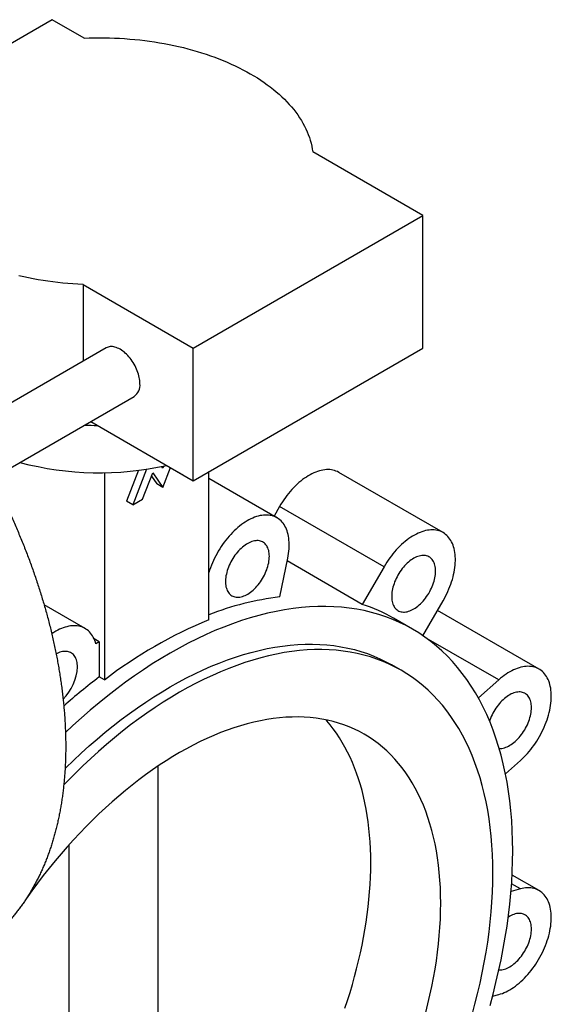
# Paper-space layout '_Isometrico' of a CAD drawing. Header units: millimetres. Extents: x -222 to 153, y -187 to 335.
# Tile 3 of 3: x -27 to 153, y 1 to 335. Entities that reach past the tile are written whole.
import ezdxf

# ---------------------------------------------------------------- set-up
doc = ezdxf.new("R2010")
doc.units = ezdxf.units.MM

psp = doc.layouts.new('_Isometrico')

# ---------------------------------------------------------------- linework, layer by layer
at = {"color": 7, "linetype": 'Continuous', "lineweight": 25}
for p, q in [((-15.91, 334.57), (-36.15, 322.88)), ((-5.14, 328.35), (-15.91, 334.57)), ((109.6, 268.24), (72.29, 289.78)), ((31.82, 223.33), (109.6, 268.24)), ((109.6, 223.33), (109.6, 268.24)), ((-5.49, 244.87), (31.82, 223.33)), ((-5.49, 244.87), (-5.49, 218.88)), ((2.32, 223.39), (-45.6, 195.73)), ((31.82, 178.42), (31.82, 223.33)), ((31.82, 178.42), (109.6, 223.33)), ((-36.1, 179.27), (11.82, 206.94)), ((-2.88, 198.45), (31.82, 178.42)), ((1.77, 181.13), (1.77, 110.92)), ((13.29, 181.94), (9.24, 171.5)), ((16.04, 182.33), (11.36, 170.28)), ((14.63, 172.16), (18.1, 181.11)), ((18.1, 181.11), (21.57, 176.17)), ((21.57, 182.7), (21.18, 183.25)), ((21.83, 183.39), (21.57, 182.7)), ((21.57, 176.17), (24.16, 182.85)), ((26.2, 181.67), (26.39, 181.4)), ((28.51, 180.18), (26.39, 181.4)), ((28.32, 180.45), (28.51, 180.18)), ((28.51, 180.18), (28.65, 180.26)), ((37.12, 131.33), (37.12, 181.49)), ((116.43, 160.84), (81.07, 181.25)), ((17.65, 179.95), (19.45, 177.4)), ((21.57, 176.17), (19.45, 177.4)), ((60.16, 165.87), (37.12, 179.17)), ((11.36, 170.28), (9.24, 171.5)), ((11.36, 170.28), (14.63, 172.16)), ((61.07, 169.7), (59.18, 166.43)), ((96.43, 149.29), (61.07, 169.7)), ((61.13, 139.04), (63.82, 152.2)), ((89.07, 136.54), (63.62, 151.23)), ((96.43, 149.29), (89.07, 136.54)), ((109.6, 125.91), (116.43, 137.74)), ((-4.81, 128.36), (-18.66, 136.36)), ((148.91, 114.62), (114.53, 134.46)), ((106.03, 128.15), (99.67, 131.83)), ((0, 123.81), (-1.73, 124.81)), ((0, 123.81), (-1.15, 123.15)), ((0, 123.81), (0, 111.94)), ((102.22, 114.19), (99.04, 116.03)), ((1.77, 110.92), (0, 111.94)), ((135.25, 110.96), (128.36, 104.84)), ((137.53, 79.16), (142.57, 83.63)), ((20, -101.41), (20, 81.84)), ((-10.16, -110.78), (-10.16, 55.19)), ((148.91, 39.59), (139.8, 44.85)), ((142.57, 40.16), (139.42, 39.31)), ((133.17, 3.83), (135.25, 4.38))]:
    psp.add_line(p, q, dxfattribs=at)
at = {"color": 8, "linetype": 'Continuous', "lineweight": 25}
for p, q in [((135.25, 110.96), (110.74, 125.11)), ((142.57, 40.16), (139.62, 41.86))]:
    psp.add_line(p, q, dxfattribs=at)
at = {"color": 7, "linetype": 'Continuous', "lineweight": 25, "flags": 128}
for points in [[(-5.14, 328.35), (-3.43, 328.41), (-1.71, 328.45), (0.01, 328.46), (1.73, 328.45), (3.45, 328.41), (5.17, 328.35), (6.88, 328.27), (8.59, 328.16), (10.3, 328.03), (12, 327.88), (13.69, 327.71), (15.38, 327.51), (17.05, 327.28), (18.72, 327.04), (20.38, 326.77), (22.02, 326.48), (23.66, 326.17), (25.28, 325.83), (26.88, 325.48), (28.47, 325.1), (30.04, 324.7), (31.6, 324.27), (33.14, 323.83), (34.66, 323.37), (36.16, 322.88), (37.64, 322.38), (39.1, 321.85), (40.54, 321.3), (41.95, 320.74), (43.34, 320.16), (44.71, 319.55), (46.05, 318.93), (47.37, 318.29), (48.66, 317.63), (49.92, 316.96), (51.15, 316.27), (52.36, 315.56), (53.53, 314.83), (54.68, 314.09), (55.79, 313.33), (56.87, 312.56), (57.92, 311.78), (58.94, 310.98), (59.93, 310.16), (60.88, 309.33), (61.8, 308.49), (62.68, 307.64), (63.52, 306.78), (64.34, 305.9), (65.11, 305.01), (65.85, 304.12), (66.55, 303.21), (67.21, 302.3), (67.84, 301.37), (68.43, 300.44), (68.98, 299.5), (69.49, 298.55), (69.96, 297.59), (70.39, 296.63), (70.78, 295.66), (71.13, 294.69), (71.45, 293.72), (71.72, 292.74), (71.95, 291.75), (72.14, 290.76), (72.29, 289.78)], [(-5.49, 244.87), (-7.2, 244.96), (-8.91, 245.07), (-10.62, 245.2), (-12.32, 245.36), (-14.01, 245.54), (-15.69, 245.74), (-17.37, 245.97), (-19.03, 246.22), (-20.69, 246.49), (-22.33, 246.79), (-23.96, 247.1), (-25.58, 247.44), (-27.18, 247.8)], [(13.79, 211.29), (13.77, 211.8), (13.73, 212.33), (13.66, 212.88), (13.56, 213.43), (13.43, 213.99), (13.28, 214.55), (13.1, 215.12), (12.89, 215.69), (12.66, 216.25), (12.4, 216.81), (12.12, 217.37), (11.82, 217.91), (11.5, 218.44), (11.16, 218.96), (10.8, 219.46), (10.43, 219.95), (10.04, 220.41), (9.64, 220.85), (9.23, 221.27), (8.81, 221.66), (8.38, 222.02), (7.95, 222.35), (7.51, 222.65), (7.07, 222.92), (6.63, 223.16), (6.19, 223.36), (5.76, 223.53), (5.33, 223.66), (4.91, 223.76), (4.5, 223.82), (4.1, 223.84), (3.71, 223.82), (3.34, 223.77), (2.98, 223.68), (2.64, 223.56), (2.32, 223.39)], [(81.07, 181.25), (80.61, 181.49), (80.14, 181.69), (79.64, 181.86), (79.13, 182), (78.6, 182.1), (78.05, 182.16), (77.49, 182.18), (76.92, 182.17), (76.34, 182.12), (75.74, 182.04), (75.14, 181.91), (74.53, 181.76), (73.91, 181.56), (73.28, 181.33), (72.66, 181.07), (72.02, 180.77), (71.39, 180.43), (70.76, 180.07), (70.12, 179.67), (69.49, 179.24), (68.86, 178.78), (68.24, 178.29), (67.62, 177.77), (67.01, 177.22), (66.4, 176.64), (65.81, 176.04), (65.22, 175.42), (64.65, 174.77), (64.09, 174.1), (63.55, 173.41), (63.02, 172.7), (62.51, 171.97), (62.01, 171.23), (61.53, 170.47), (61.07, 169.7)], [(63.82, 152.2), (63.97, 153), (64.1, 153.79), (64.19, 154.57), (64.26, 155.34), (64.29, 156.09), (64.3, 156.83), (64.29, 157.55), (64.24, 158.26), (64.16, 158.94), (64.06, 159.6), (63.93, 160.24), (63.77, 160.86), (63.58, 161.45), (63.37, 162.02), (63.12, 162.56), (62.86, 163.07), (62.57, 163.55), (62.25, 164), (61.91, 164.42), (61.54, 164.81), (61.15, 165.17), (60.74, 165.49), (60.31, 165.78), (59.86, 166.03), (59.39, 166.25), (58.9, 166.43), (58.39, 166.58), (57.86, 166.69), (57.32, 166.76), (56.77, 166.8), (56.2, 166.8), (55.62, 166.76), (55.03, 166.69), (54.43, 166.58), (53.82, 166.43), (53.21, 166.25), (52.58, 166.03), (51.96, 165.78), (51.32, 165.49), (50.69, 165.17), (50.06, 164.81), (49.42, 164.43), (48.79, 164.01), (48.16, 163.56), (47.53, 163.07), (46.91, 162.56), (46.3, 162.02), (45.69, 161.46), (45.09, 160.87), (44.51, 160.25), (43.93, 159.61), (43.37, 158.95), (42.82, 158.26), (42.28, 157.56), (41.76, 156.84), (41.26, 156.1), (40.78, 155.35), (40.31, 154.58), (39.87, 153.8), (39.44, 153.01), (39.04, 152.21), (38.66, 151.4), (38.3, 150.59), (37.97, 149.78), (37.66, 148.96), (37.38, 148.14), (37.12, 147.34)], [(116.43, 137.74), (116.87, 138.52), (117.28, 139.32), (117.68, 140.12), (118.05, 140.93), (118.4, 141.74), (118.73, 142.56), (119.03, 143.37), (119.3, 144.19), (119.55, 145.01), (119.78, 145.83), (119.97, 146.64), (120.14, 147.44), (120.28, 148.24), (120.4, 149.02), (120.48, 149.8), (120.54, 150.56), (120.57, 151.31), (120.57, 152.04), (120.54, 152.76), (120.48, 153.46), (120.4, 154.13), (120.28, 154.79), (120.14, 155.42), (119.97, 156.03), (119.78, 156.61), (119.55, 157.17), (119.3, 157.7), (119.03, 158.2), (118.73, 158.67), (118.4, 159.12), (118.05, 159.53), (117.68, 159.9), (117.28, 160.25), (116.87, 160.56), (116.43, 160.83), (115.97, 161.08), (115.49, 161.28), (114.99, 161.45), (114.48, 161.59), (113.95, 161.69), (113.41, 161.75), (112.85, 161.77), (112.28, 161.76), (111.69, 161.71), (111.1, 161.63), (110.49, 161.5), (109.88, 161.35), (109.26, 161.15), (108.64, 160.92), (108.01, 160.66), (107.38, 160.36), (106.74, 160.02), (106.11, 159.66), (105.48, 159.26), (104.84, 158.83), (104.22, 158.37), (103.59, 157.88), (102.97, 157.36), (102.36, 156.81), (101.76, 156.23), (101.16, 155.63), (100.58, 155.01), (100.01, 154.36), (99.45, 153.69), (98.9, 153), (98.37, 152.29), (97.86, 151.56), (97.36, 150.82), (96.89, 150.06), (96.43, 149.29)], [(57.59, 152.83), (57.57, 153.36), (57.53, 153.86), (57.46, 154.35), (57.36, 154.81), (57.23, 155.25), (57.08, 155.66), (56.89, 156.05), (56.69, 156.4), (56.45, 156.73), (56.2, 157.02), (55.92, 157.29), (55.61, 157.51), (55.29, 157.71), (54.94, 157.86), (54.58, 157.99), (54.2, 158.07), (53.81, 158.12), (53.4, 158.13), (52.98, 158.1), (52.54, 158.04), (52.1, 157.94), (51.65, 157.81), (51.2, 157.63), (50.74, 157.43), (50.28, 157.18), (49.82, 156.91), (49.36, 156.6), (48.9, 156.26), (48.45, 155.9), (48, 155.5), (47.56, 155.08), (47.14, 154.63), (46.72, 154.15), (46.32, 153.66), (45.93, 153.15), (45.56, 152.61), (45.21, 152.07), (44.87, 151.51), (44.56, 150.93), (44.27, 150.35), (44, 149.76), (43.75, 149.17), (43.53, 148.57), (43.34, 147.98), (43.17, 147.38), (43.03, 146.8), (42.91, 146.21), (42.83, 145.64), (42.77, 145.08), (42.74, 144.53), (42.74, 143.99), (42.77, 143.48), (42.83, 142.98), (42.91, 142.51), (43.03, 142.06), (43.17, 141.63), (43.34, 141.23), (43.53, 140.86), (43.75, 140.52), (44, 140.21), (44.27, 139.93), (44.56, 139.69), (44.87, 139.48), (45.21, 139.3), (45.56, 139.16), (45.93, 139.06), (46.32, 138.99), (46.72, 138.96), (47.14, 138.97), (47.56, 139.01), (48, 139.1), (48.45, 139.21), (48.9, 139.37), (49.36, 139.56), (49.82, 139.78), (50.28, 140.04), (50.74, 140.33), (51.2, 140.65), (51.65, 141.01), (52.1, 141.39), (52.54, 141.8), (52.98, 142.24), (53.4, 142.7), (53.81, 143.18), (54.2, 143.68), (54.58, 144.21), (54.94, 144.75), (55.29, 145.3), (55.61, 145.87), (55.92, 146.45), (56.2, 147.03), (56.45, 147.62), (56.69, 148.22), (56.89, 148.81), (57.08, 149.41), (57.23, 150), (57.36, 150.59), (57.46, 151.17), (57.53, 151.73), (57.57, 152.29), (57.59, 152.83)], [(113.85, 147.8), (113.84, 148.33), (113.79, 148.83), (113.72, 149.32), (113.62, 149.78), (113.5, 150.22), (113.34, 150.63), (113.16, 151.02), (112.95, 151.37), (112.72, 151.7), (112.46, 151.99), (112.18, 152.26), (111.88, 152.48), (111.55, 152.68), (111.21, 152.83), (110.85, 152.95), (110.47, 153.04), (110.07, 153.09), (109.66, 153.1), (109.24, 153.07), (108.81, 153.01), (108.37, 152.91), (107.92, 152.77), (107.46, 152.6), (107, 152.4), (106.54, 152.15), (106.08, 151.88), (105.62, 151.57), (105.16, 151.23), (104.71, 150.86), (104.27, 150.47), (103.83, 150.04), (103.4, 149.6), (102.99, 149.12), (102.58, 148.63), (102.2, 148.12), (101.82, 147.58), (101.47, 147.04), (101.14, 146.48), (100.82, 145.9), (100.53, 145.32), (100.26, 144.73), (100.02, 144.14), (99.8, 143.54), (99.6, 142.95), (99.43, 142.35), (99.29, 141.76), (99.18, 141.18), (99.09, 140.61), (99.04, 140.05), (99.01, 139.5), (99.01, 138.96), (99.04, 138.45), (99.09, 137.95), (99.18, 137.48), (99.29, 137.03), (99.43, 136.6), (99.6, 136.2), (99.8, 135.83), (100.02, 135.49), (100.26, 135.18), (100.53, 134.9), (100.82, 134.66), (101.14, 134.44), (101.47, 134.27), (101.82, 134.13), (102.2, 134.03), (102.58, 133.96), (102.99, 133.93), (103.4, 133.94), (103.83, 133.98), (104.27, 134.06), (104.71, 134.18), (105.16, 134.34), (105.62, 134.53), (106.08, 134.75), (106.54, 135.01), (107, 135.3), (107.46, 135.62), (107.92, 135.98), (108.37, 136.36), (108.81, 136.77), (109.24, 137.21), (109.66, 137.67), (110.07, 138.15), (110.47, 138.65), (110.85, 139.18), (111.21, 139.72), (111.55, 140.27), (111.88, 140.84), (112.18, 141.42), (112.46, 142), (112.72, 142.59), (112.95, 143.19), (113.16, 143.78), (113.34, 144.38), (113.5, 144.97), (113.62, 145.56), (113.72, 146.14), (113.79, 146.7), (113.84, 147.26), (113.85, 147.8)], [(140.01, 53.07), (139.97, 56.55), (139.85, 59.98), (139.65, 63.37), (139.37, 66.7), (139.02, 69.97), (138.58, 73.19), (138.07, 76.35), (137.47, 79.45), (136.8, 82.48), (136.06, 85.44), (135.23, 88.34), (134.33, 91.17), (133.36, 93.93), (132.3, 96.61), (131.18, 99.22), (129.98, 101.75), (128.71, 104.2), (127.37, 106.56), (125.95, 108.85), (124.47, 111.05), (122.92, 113.17), (121.3, 115.2), (119.61, 117.14), (117.86, 118.99), (116.04, 120.75), (114.16, 122.42), (112.22, 124), (110.22, 125.48), (108.16, 126.86), (106.04, 128.15), (103.87, 129.34), (101.64, 130.43), (99.36, 131.43), (97.02, 132.32), (94.64, 133.11), (92.2, 133.81), (89.73, 134.4), (87.2, 134.89), (84.63, 135.28), (82.02, 135.57), (79.38, 135.75), (76.69, 135.83), (73.97, 135.81), (71.21, 135.69), (68.42, 135.46), (65.6, 135.13), (62.75, 134.7), (59.88, 134.17), (56.98, 133.53), (54.06, 132.8), (51.11, 131.96), (48.15, 131.03), (45.17, 129.99), (42.18, 128.86), (39.18, 127.63), (36.16, 126.3), (33.14, 124.87), (30.11, 123.35), (27.08, 121.74), (24.04, 120.03), (21.01, 118.24), (17.97, 116.35), (14.94, 114.37), (11.92, 112.3), (8.91, 110.15), (5.9, 107.91), (2.91, 105.59), (-0.07, 103.19), (-3.03, 100.71), (-5.97, 98.14), (-8.89, 95.51), (-11.44, 93.12)], [(-1.15, 123.15), (-1.32, 123.75), (-1.53, 124.33), (-1.76, 124.88), (-2.02, 125.4), (-2.3, 125.89), (-2.61, 126.35), (-2.95, 126.78), (-3.3, 127.18), (-3.68, 127.55), (-4.09, 127.88), (-4.51, 128.18), (-4.96, 128.44), (-5.42, 128.67), (-5.91, 128.87), (-6.41, 129.03), (-6.93, 129.15), (-7.46, 129.24), (-8.01, 129.28), (-8.58, 129.3), (-9.15, 129.27), (-9.74, 129.21), (-10.34, 129.11), (-10.94, 128.98), (-11.56, 128.81), (-12.18, 128.6), (-12.8, 128.36), (-13.43, 128.09), (-14.07, 127.77), (-14.7, 127.43), (-15.34, 127.05), (-15.97, 126.64), (-16.08, 126.57)], [(-7.38, 115.33), (-7.4, 115.85), (-7.44, 116.36), (-7.51, 116.84), (-7.61, 117.3), (-7.74, 117.74), (-7.89, 118.16), (-8.08, 118.54), (-8.28, 118.9), (-8.52, 119.22), (-8.77, 119.52), (-9.05, 119.78), (-9.36, 120.01), (-9.68, 120.2), (-10.02, 120.36), (-10.39, 120.48), (-10.77, 120.56), (-11.16, 120.61), (-11.57, 120.62), (-11.99, 120.6), (-12.43, 120.53), (-12.87, 120.44), (-13.32, 120.3), (-13.77, 120.13), (-14.23, 119.92), (-14.59, 119.73)], [(133.29, 45.51), (133.25, 48.7), (133.14, 51.84), (132.96, 54.94), (132.71, 57.98), (132.38, 60.98), (131.98, 63.92), (131.51, 66.81), (130.97, 69.64), (130.36, 72.42), (129.68, 75.13), (128.92, 77.78), (128.1, 80.37), (127.21, 82.89), (126.24, 85.34), (125.22, 87.73), (124.12, 90.04), (122.96, 92.28), (121.73, 94.45), (120.44, 96.54), (119.08, 98.55), (117.66, 100.49), (116.18, 102.34), (114.64, 104.12), (113.03, 105.81), (111.37, 107.42), (109.65, 108.95), (107.88, 110.39), (106.05, 111.74), (104.16, 113.01), (102.22, 114.19), (100.23, 115.28), (98.2, 116.28), (96.11, 117.19), (93.97, 118), (91.79, 118.73), (89.57, 119.36), (87.3, 119.91), (84.99, 120.35), (82.64, 120.71), (80.26, 120.97), (77.83, 121.14), (75.38, 121.21), (72.89, 121.19), (70.36, 121.08), (67.81, 120.87), (65.23, 120.57), (62.63, 120.18), (60, 119.69), (57.35, 119.11), (54.68, 118.44), (51.98, 117.68), (49.28, 116.82), (46.55, 115.87), (43.82, 114.84), (41.07, 113.71), (38.31, 112.49), (35.55, 111.19), (32.77, 109.8), (30, 108.33), (27.22, 106.77), (24.45, 105.12), (21.67, 103.39), (18.9, 101.58), (16.14, 99.69), (13.38, 97.73), (10.63, 95.68), (7.89, 93.56), (5.17, 91.36), (2.46, 89.09), (-0.23, 86.74), (-2.9, 84.33), (-5.55, 81.85), (-8.18, 79.3), (-10.79, 76.69), (-12.02, 75.42)], [(-11.57, 80.93), (-11.36, 81.14), (-8.73, 83.69), (-6.08, 86.17), (-3.41, 88.58), (-0.72, 90.92), (1.99, 93.2), (4.71, 95.39), (7.45, 97.52), (10.2, 99.56), (12.95, 101.53), (15.72, 103.42), (18.49, 105.23), (21.27, 106.96), (24.04, 108.6), (26.82, 110.16), (29.59, 111.64), (32.36, 113.03), (35.13, 114.33), (37.89, 115.55), (40.63, 116.67), (43.37, 117.71), (46.09, 118.66), (48.8, 119.51), (51.49, 120.28), (54.17, 120.95), (56.82, 121.53), (59.45, 122.02), (62.05, 122.41), (64.63, 122.71), (67.18, 122.92), (69.7, 123.03), (72.19, 123.05), (74.65, 122.98), (77.07, 122.81), (79.46, 122.55), (81.81, 122.19), (84.12, 121.74), (86.39, 121.2), (88.61, 120.57), (90.79, 119.84), (92.93, 119.02), (95.01, 118.11), (97.05, 117.11), (99.04, 116.03)], [(142.57, 83.63), (143.18, 84.19), (143.78, 84.77), (144.37, 85.38), (144.95, 86.02), (145.52, 86.67), (146.07, 87.35), (146.61, 88.04), (147.14, 88.76), (147.65, 89.49), (148.14, 90.24), (148.61, 91), (149.06, 91.78), (149.49, 92.57), (149.9, 93.36), (150.29, 94.17), (150.66, 94.98), (151, 95.79), (151.32, 96.61), (151.61, 97.43), (151.87, 98.25), (152.12, 99.06), (152.33, 99.88), (152.52, 100.69), (152.68, 101.49), (152.81, 102.28), (152.91, 103.06), (152.99, 103.83), (153.04, 104.59), (153.05, 105.34), (153.04, 106.06), (153.01, 106.77), (152.94, 107.46), (152.85, 108.13), (152.72, 108.78), (152.57, 109.41), (152.39, 110.01), (152.19, 110.58), (151.96, 111.13), (151.7, 111.65), (151.42, 112.14), (151.11, 112.6), (150.77, 113.04), (150.42, 113.43), (150.03, 113.8), (149.63, 114.13), (149.21, 114.43), (148.76, 114.7), (148.3, 114.93), (147.81, 115.12), (147.31, 115.28), (146.79, 115.4), (146.26, 115.49), (145.71, 115.54), (145.14, 115.55), (144.57, 115.53), (143.98, 115.47), (143.38, 115.37), (142.78, 115.23), (142.16, 115.06), (141.54, 114.86), (140.92, 114.62), (140.29, 114.34), (139.65, 114.03), (139.02, 113.69), (138.38, 113.31), (137.75, 112.9), (137.12, 112.46), (136.49, 111.99), (135.87, 111.49), (135.25, 110.96)], [(146.34, 101.58), (146.32, 102.11), (146.28, 102.61), (146.21, 103.1), (146.11, 103.56), (145.98, 104), (145.83, 104.41), (145.64, 104.8), (145.44, 105.15), (145.2, 105.48), (144.95, 105.77), (144.67, 106.04), (144.36, 106.26), (144.04, 106.46), (143.69, 106.61), (143.33, 106.73), (142.95, 106.82), (142.56, 106.87), (142.15, 106.88), (141.73, 106.85), (141.29, 106.79), (140.85, 106.69), (140.4, 106.55), (139.95, 106.38), (139.49, 106.18), (139.03, 105.93), (138.57, 105.66), (138.11, 105.35), (137.65, 105.01), (137.2, 104.65), (136.75, 104.25), (136.31, 103.82), (135.89, 103.38), (135.47, 102.9), (135.07, 102.41), (134.68, 101.9), (134.31, 101.36), (133.96, 100.82), (133.62, 100.26), (133.31, 99.68), (133.02, 99.1), (132.75, 98.51), (132.5, 97.92), (132.28, 97.32), (132.16, 96.96)], [(135.42, 87.71), (135.47, 87.71), (135.89, 87.72), (136.31, 87.76), (136.75, 87.84), (137.2, 87.96), (137.65, 88.12), (138.11, 88.31), (138.57, 88.53), (139.03, 88.79), (139.49, 89.08), (139.95, 89.4), (140.4, 89.76), (140.85, 90.14), (141.29, 90.55), (141.73, 90.99), (142.15, 91.45), (142.56, 91.93), (142.95, 92.43), (143.33, 92.96), (143.69, 93.5), (144.04, 94.05), (144.36, 94.62), (144.67, 95.2), (144.95, 95.78), (145.2, 96.37), (145.44, 96.97), (145.64, 97.56), (145.83, 98.16), (145.98, 98.75), (146.11, 99.34), (146.21, 99.92), (146.28, 100.48), (146.32, 101.04), (146.34, 101.58)], [(115.61, 35.31), (115.58, 37.96), (115.49, 40.58), (115.34, 43.16), (115.13, 45.7), (114.86, 48.2), (114.52, 50.65), (114.13, 53.06), (113.68, 55.42), (113.17, 57.73), (112.6, 59.99), (111.97, 62.2), (111.29, 64.35), (110.54, 66.45), (109.74, 68.5), (108.88, 70.49), (107.97, 72.41), (107, 74.28), (105.98, 76.09), (104.9, 77.83), (103.77, 79.51), (102.59, 81.12), (101.35, 82.67), (100.07, 84.15), (98.73, 85.56), (97.35, 86.9), (95.91, 88.17), (94.43, 89.37), (92.91, 90.5), (91.34, 91.56), (89.72, 92.54), (88.07, 93.45), (86.37, 94.28), (84.63, 95.04), (82.85, 95.72), (81.03, 96.32), (79.18, 96.85), (77.29, 97.3), (75.36, 97.68), (73.41, 97.97), (71.42, 98.19), (69.4, 98.33), (67.35, 98.39), (65.28, 98.38), (63.17, 98.28), (61.05, 98.11), (58.9, 97.86), (56.73, 97.53), (54.54, 97.12), (52.33, 96.64), (50.1, 96.08), (47.86, 95.44), (45.6, 94.73), (43.33, 93.94), (41.05, 93.08), (38.76, 92.14), (36.46, 91.13), (34.16, 90.04), (31.85, 88.88), (29.54, 87.65), (27.22, 86.35), (24.91, 84.98), (22.6, 83.54), (20.29, 82.03), (17.98, 80.46), (15.69, 78.82), (13.4, 77.11), (11.12, 75.34), (8.85, 73.51), (6.59, 71.62), (4.35, 69.67), (2.12, 67.66), (-0.09, 65.59), (-2.28, 63.46), (-4.45, 61.29), (-6.6, 59.06), (-8.73, 56.77), (-10.83, 54.44), (-12.9, 52.06), (-14.95, 49.64), (-16.97, 47.16), (-18.96, 44.65), (-20.92, 42.09), (-22.84, 39.5), (-24.44, 37.27)], [(83.2, -0.28), (84.08, 2.41), (84.91, 5.1), (85.7, 7.78), (86.45, 10.46), (87.15, 13.13), (87.8, 15.79), (88.41, 18.45), (88.97, 21.09), (89.48, 23.72), (89.94, 26.33), (90.35, 28.93), (90.72, 31.51), (91.04, 34.08), (91.31, 36.62), (91.53, 39.14), (91.7, 41.64), (91.83, 44.11), (91.9, 46.56), (91.92, 48.98), (91.9, 51.38), (91.83, 53.74), (91.7, 56.07), (91.53, 58.37), (91.31, 60.64), (91.04, 62.87), (90.72, 65.07), (90.35, 67.22), (89.94, 69.34), (89.48, 71.42), (88.97, 73.46), (88.41, 75.46), (87.8, 77.41), (87.15, 79.32), (86.45, 81.19), (85.7, 83.01), (84.91, 84.78), (84.08, 86.5), (83.2, 88.17), (82.27, 89.8), (81.3, 91.37), (80.29, 92.89), (79.23, 94.35), (78.14, 95.77), (77, 97.13), (76.74, 97.42)], [(132.3, 0.63), (133.36, 4.53), (134.33, 8.41), (135.23, 12.28), (136.06, 16.13), (136.8, 19.96), (137.47, 23.76), (138.07, 27.54), (138.58, 31.29), (139.02, 35.01), (139.37, 38.7), (139.65, 42.35), (139.85, 45.97), (139.97, 49.54), (140.01, 53.07), (140.01, 53.07)], [(126.24, -2.45), (127.21, 1.12), (128.1, 4.67), (128.92, 8.21), (129.68, 11.73), (130.36, 15.23), (130.97, 18.71), (131.51, 22.17), (131.98, 25.6), (132.38, 29), (132.71, 32.38), (132.96, 35.72), (133.14, 39.02), (133.25, 42.29), (133.29, 45.51), (133.29, 45.51)], [(135.25, 4.38), (135.87, 4.56), (136.49, 4.78), (137.12, 5.04), (137.75, 5.32), (138.38, 5.65), (139.02, 6), (139.65, 6.39), (140.29, 6.81), (140.92, 7.26), (141.54, 7.74), (142.16, 8.25), (142.78, 8.79), (143.38, 9.36), (143.98, 9.95), (144.57, 10.57), (145.14, 11.21), (145.71, 11.87), (146.26, 12.55), (146.79, 13.26), (147.31, 13.98), (147.81, 14.72), (148.3, 15.47), (148.76, 16.24), (149.21, 17.02), (149.63, 17.81), (150.03, 18.6), (150.42, 19.41), (150.77, 20.22), (151.11, 21.04), (151.42, 21.86), (151.7, 22.68), (151.96, 23.5), (152.19, 24.31), (152.39, 25.12), (152.57, 25.93), (152.72, 26.73), (152.85, 27.52), (152.94, 28.3), (153.01, 29.06), (153.04, 29.82), (153.05, 30.56), (153.04, 31.28), (152.99, 31.98), (152.91, 32.66), (152.81, 33.33), (152.68, 33.97), (152.52, 34.59), (152.33, 35.18), (152.12, 35.74), (151.87, 36.28), (151.61, 36.79), (151.32, 37.28), (151, 37.73), (150.66, 38.15), (150.29, 38.54), (149.9, 38.89), (149.49, 39.21), (149.06, 39.5), (148.61, 39.76), (148.14, 39.97), (147.65, 40.16), (147.14, 40.3), (146.61, 40.41), (146.07, 40.49), (145.52, 40.52), (144.95, 40.52), (144.37, 40.49), (143.78, 40.41), (143.18, 40.3), (142.57, 40.16)], [(110.54, -1.69), (111.29, 1.27), (111.97, 4.22), (112.6, 7.15), (113.17, 10.07), (113.68, 12.97), (114.13, 15.85), (114.52, 18.71), (114.86, 21.55), (115.13, 24.36), (115.34, 27.14), (115.49, 29.9), (115.58, 32.62), (115.61, 35.31), (115.61, 35.31)], [(146.34, 26.56), (146.32, 27.08), (146.28, 27.59), (146.21, 28.07), (146.11, 28.54), (145.98, 28.97), (145.83, 29.39), (145.64, 29.77), (145.44, 30.13), (145.2, 30.46), (144.95, 30.75), (144.67, 31.01), (144.36, 31.24), (144.04, 31.43), (143.69, 31.59), (143.33, 31.71), (142.95, 31.8), (142.56, 31.84), (142.15, 31.85), (141.73, 31.83), (141.29, 31.77), (140.85, 31.67), (140.4, 31.53), (139.95, 31.36), (139.49, 31.15), (139.03, 30.91), (138.57, 30.63), (138.49, 30.58)], [(135.32, 12.69), (135.47, 12.69), (135.89, 12.69), (136.31, 12.74), (136.75, 12.82), (137.2, 12.94), (137.65, 13.09), (138.11, 13.28), (138.57, 13.51), (139.03, 13.76), (139.49, 14.06), (139.95, 14.38), (140.4, 14.73), (140.85, 15.11), (141.29, 15.52), (141.73, 15.96), (142.15, 16.42), (142.56, 16.91), (142.95, 17.41), (143.33, 17.93), (143.69, 18.47), (144.04, 19.03), (144.36, 19.59), (144.67, 20.17), (144.95, 20.76), (145.2, 21.35), (145.44, 21.94), (145.64, 22.54), (145.83, 23.13), (145.98, 23.73), (146.11, 24.31), (146.21, 24.89), (146.28, 25.46), (146.32, 26.01), (146.34, 26.56)]]:
    psp.add_lwpolyline(points, dxfattribs=at)
at = {"color": 7, "linetype": 'Continuous', "lineweight": 25}
for centre, radius, start, end in [((9.07, 210.8), 4.74, 305.4409, 5.8712), ((0, 306.07), 108.91, 267.4104, 269.6645), ((0.05, 285.77), 104.67, 255.1114, 282.5723), ((72.8, 41.3), 98.43, 96.81, 111.2509), ((72.01, 83.85), 55.38, 60.0353, 72.0639), ((95.53, -10.67), 153.53, 112.3574, 127.6372), ((-23.79, 116.16), 16.43, 314.6321, 357.087), ((122.43, -49.88), 202.91, 127.1101, 131.4946)]:
    psp.add_arc(centre, radius, start, end, dxfattribs=at)
psp.add_open_spline([(-221.99, 199.04), (-221.98, 198.7), (-221.98, 197.72), (-221.96, 196.09), (-221.9, 194.14), (-221.82, 192.18), (-221.71, 190.21), (-221.58, 188.23), (-221.42, 186.24), (-221.23, 184.23), (-221.02, 182.22), (-220.78, 180.2), (-220.51, 178.17), (-220.22, 176.14), (-219.9, 174.09), (-219.56, 172.04), (-219.19, 169.99), (-218.79, 167.92), (-218.37, 165.86), (-217.93, 163.78), (-217.46, 161.71), (-216.96, 159.63), (-216.44, 157.54), (-215.9, 155.45), (-215.33, 153.36), (-214.74, 151.27), (-214.12, 149.18), (-213.48, 147.08), (-212.82, 144.99), (-212.13, 142.89), (-211.42, 140.8), (-210.68, 138.71), (-209.92, 136.61), (-209.14, 134.52), (-208.34, 132.44), (-207.51, 130.35), (-206.67, 128.27), (-205.8, 126.19), (-204.91, 124.12), (-203.99, 122.05), (-203.06, 119.99), (-202.1, 117.94), (-201.13, 115.89), (-200.13, 113.84), (-199.12, 111.81), (-198.08, 109.78), (-197.02, 107.76), (-195.95, 105.75), (-194.85, 103.75), (-193.74, 101.75), (-192.61, 99.77), (-191.45, 97.8), (-190.28, 95.84), (-189.1, 93.89), (-187.89, 91.96), (-186.67, 90.03), (-185.43, 88.12), (-184.17, 86.23), (-182.9, 84.34), (-181.61, 82.47), (-180.31, 80.62), (-178.99, 78.78), (-177.65, 76.96), (-176.3, 75.15), (-174.94, 73.36), (-173.56, 71.59), (-172.16, 69.83), (-170.76, 68.1), (-169.34, 66.38), (-167.9, 64.68), (-166.46, 63), (-165, 61.33), (-163.53, 59.69), (-162.04, 58.07), (-160.55, 56.47), (-159.04, 54.89), (-157.53, 53.33), (-156, 51.8), (-154.47, 50.29), (-152.92, 48.8), (-151.36, 47.33), (-149.8, 45.88), (-148.23, 44.46), (-146.65, 43.07), (-145.06, 41.7), (-143.46, 40.35), (-141.85, 39.03), (-140.24, 37.74), (-138.62, 36.47), (-137, 35.23), (-135.37, 34.01), (-133.74, 32.82), (-132.09, 31.66), (-130.45, 30.53), (-128.8, 29.42), (-127.15, 28.35), (-125.49, 27.3), (-123.83, 26.28), (-122.16, 25.29), (-120.5, 24.33), (-118.83, 23.4), (-117.16, 22.5), (-115.49, 21.63), (-113.82, 20.79), (-112.14, 19.98), (-110.47, 19.21), (-108.8, 18.46), (-107.13, 17.75), (-105.46, 17.07), (-103.79, 16.42), (-102.12, 15.81), (-100.46, 15.23), (-98.8, 14.68), (-97.14, 14.16), (-95.49, 13.68), (-93.84, 13.23), (-92.2, 12.82), (-90.56, 12.44), (-88.93, 12.09), (-87.31, 11.78), (-85.69, 11.5), (-84.08, 11.26), (-82.48, 11.05), (-80.89, 10.88), (-79.3, 10.74), (-77.73, 10.64), (-76.17, 10.57), (-74.61, 10.53), (-73.07, 10.53), (-71.54, 10.57), (-70.02, 10.64), (-68.52, 10.74), (-67.02, 10.88), (-65.54, 11.05), (-64.08, 11.25), (-62.63, 11.49), (-61.19, 11.76), (-59.77, 12.07), (-58.36, 12.41), (-56.97, 12.78), (-55.6, 13.18), (-54.24, 13.62), (-52.89, 14.09), (-51.57, 14.59), (-50.26, 15.12), (-48.96, 15.69), (-47.69, 16.29), (-46.43, 16.92), (-45.19, 17.58), (-43.97, 18.27), (-42.77, 18.99), (-41.58, 19.74), (-40.42, 20.53), (-39.27, 21.34), (-38.14, 22.18), (-37.04, 23.06), (-35.95, 23.96), (-34.88, 24.9), (-33.83, 25.86), (-32.81, 26.86), (-31.8, 27.88), (-30.81, 28.93), (-29.85, 30.02), (-28.91, 31.13), (-27.99, 32.27), (-27.09, 33.44), (-26.21, 34.63), (-25.36, 35.86), (-24.53, 37.11), (-23.72, 38.39), (-22.93, 39.7), (-22.17, 41.03), (-21.44, 42.39), (-20.73, 43.78), (-20.04, 45.19), (-19.38, 46.63), (-18.74, 48.1), (-18.13, 49.58), (-17.54, 51.1), (-16.98, 52.64), (-16.44, 54.2), (-15.93, 55.78), (-15.45, 57.39), (-15, 59.01), (-14.57, 60.66), (-14.16, 62.34), (-13.79, 64.03), (-13.44, 65.74), (-13.11, 67.47), (-12.82, 69.22), (-12.55, 70.99), (-12.31, 72.77), (-12.1, 74.58), (-11.91, 76.4), (-11.75, 78.23), (-11.62, 80.08), (-11.51, 81.95), (-11.43, 83.83), (-11.38, 85.73), (-11.36, 87.64), (-11.36, 89.56), (-11.39, 91.5), (-11.45, 93.45), (-11.53, 95.41), (-11.64, 97.38), (-11.77, 99.36), (-11.94, 101.36), (-12.13, 103.36), (-12.34, 105.37), (-12.58, 107.39), (-12.85, 109.42), (-13.15, 111.46), (-13.46, 113.5), (-13.81, 115.55), (-14.18, 117.61), (-14.58, 119.67), (-15, 121.74), (-15.45, 123.81), (-15.92, 125.89), (-16.41, 127.97), (-16.94, 130.06), (-17.48, 132.14), (-18.05, 134.23), (-18.65, 136.33), (-19.27, 138.42), (-19.91, 140.51), (-20.57, 142.61), (-21.26, 144.7), (-21.98, 146.8), (-22.71, 148.89), (-23.47, 150.98), (-24.25, 153.07), (-25.06, 155.16), (-25.89, 157.25), (-26.74, 159.33), (-27.61, 161.4), (-28.5, 163.47), (-29.41, 165.54), (-30.35, 167.6), (-31.3, 169.66), (-32.28, 171.71), (-33.28, 173.75), (-34.3, 175.79), (-35.33, 177.82), (-36.39, 179.83), (-37.47, 181.85), (-38.57, 183.85), (-39.68, 185.84), (-40.81, 187.82), (-41.97, 189.79), (-43.14, 191.75), (-44.33, 193.7), (-45.53, 195.63), (-46.76, 197.55), (-48, 199.46), (-49.25, 201.36), (-50.53, 203.24), (-51.82, 205.11), (-53.12, 206.96), (-54.44, 208.8), (-55.78, 210.62), (-57.13, 212.43), (-58.5, 214.22), (-59.88, 215.99), (-61.27, 217.74), (-62.68, 219.48), (-64.1, 221.2), (-65.54, 222.89), (-66.99, 224.57), (-68.44, 226.24), (-69.92, 227.88), (-71.4, 229.5), (-72.89, 231.09), (-74.4, 232.67), (-75.92, 234.23), (-77.44, 235.76), (-78.98, 237.27), (-80.53, 238.76), (-82.08, 240.23), (-83.65, 241.67), (-85.22, 243.09), (-86.8, 244.48), (-88.39, 245.85), (-89.99, 247.2), (-91.6, 248.52), (-93.21, 249.81), (-94.83, 251.08), (-96.45, 252.32), (-98.08, 253.53), (-99.72, 254.72), (-101.36, 255.88), (-103, 257.01), (-104.65, 258.11), (-106.31, 259.19), (-107.97, 260.23), (-109.63, 261.25), (-111.29, 262.24), (-112.96, 263.2), (-114.62, 264.12), (-116.29, 265.02), (-117.97, 265.89), (-119.64, 266.72), (-121.31, 267.53), (-122.98, 268.3), (-124.65, 269.05), (-126.33, 269.76), (-128, 270.43), (-129.66, 271.08), (-131.33, 271.69), (-132.99, 272.27), (-134.65, 272.82), (-136.31, 273.33), (-137.96, 273.81), (-139.61, 274.26), (-141.25, 274.67), (-142.89, 275.05), (-144.52, 275.39), (-146.14, 275.7), (-147.76, 275.97), (-149.37, 276.22), (-150.97, 276.42), (-152.56, 276.59), (-154.15, 276.73), (-155.72, 276.83), (-157.28, 276.9), (-158.83, 276.93), (-160.38, 276.93), (-161.91, 276.89), (-163.42, 276.82), (-164.93, 276.72), (-166.42, 276.58), (-167.9, 276.4), (-169.36, 276.2), (-170.81, 275.96), (-172.25, 275.68), (-173.67, 275.37), (-175.07, 275.03), (-176.47, 274.66), (-177.84, 274.25), (-179.2, 273.81), (-180.54, 273.34), (-181.87, 272.84), (-183.17, 272.3), (-184.46, 271.73), (-185.74, 271.13), (-186.99, 270.5), (-188.23, 269.84), (-189.45, 269.15), (-190.65, 268.42), (-191.84, 267.67), (-193, 266.88), (-194.15, 266.07), (-195.27, 265.22), (-196.38, 264.34), (-197.47, 263.44), (-198.53, 262.5), (-199.58, 261.53), (-200.61, 260.54), (-201.61, 259.51), (-202.6, 258.46), (-203.56, 257.37), (-204.5, 256.26), (-205.42, 255.12), (-206.32, 253.95), (-207.19, 252.75), (-208.04, 251.52), (-208.87, 250.27), (-209.68, 248.99), (-210.46, 247.68), (-211.22, 246.34), (-211.96, 244.98), (-212.67, 243.59), (-213.35, 242.18), (-214.01, 240.73), (-214.65, 239.27), (-215.26, 237.78), (-215.84, 236.26), (-216.4, 234.72), (-216.94, 233.16), (-217.44, 231.58), (-217.92, 229.97), (-218.38, 228.34), (-218.81, 226.69), (-219.21, 225.02), (-219.58, 223.32), (-219.93, 221.61), (-220.25, 219.88), (-220.54, 218.13), (-220.81, 216.36), (-221.05, 214.57), (-221.26, 212.77), (-221.45, 210.95), (-221.61, 209.11), (-221.74, 207.26), (-221.84, 205.39), (-221.92, 203.5), (-221.97, 201.61), (-221.98, 200.12), (-221.99, 199.26), (-221.99, 199.04)], degree=3, knots=[0, 0, 0, 0, 0.001361, 0.003926, 0.006491, 0.009056, 0.011621, 0.014185, 0.016748, 0.019311, 0.021874, 0.024435, 0.026997, 0.029557, 0.032117, 0.034676, 0.037235, 0.039793, 0.04235, 0.044906, 0.047462, 0.050018, 0.052572, 0.055126, 0.057679, 0.060232, 0.062784, 0.065336, 0.067887, 0.070437, 0.072987, 0.075537, 0.078086, 0.080634, 0.083182, 0.08573, 0.088277, 0.090824, 0.093371, 0.095917, 0.098464, 0.101009, 0.103555, 0.1061, 0.108646, 0.111191, 0.113736, 0.11628, 0.118825, 0.12137, 0.123914, 0.126459, 0.129004, 0.131548, 0.134093, 0.136638, 0.139183, 0.141728, 0.144274, 0.146819, 0.149365, 0.151911, 0.154457, 0.157003, 0.15955, 0.162098, 0.164645, 0.167193, 0.169741, 0.17229, 0.17484, 0.177389, 0.17994, 0.18249, 0.185042, 0.187594, 0.190146, 0.192699, 0.195253, 0.197808, 0.200363, 0.202919, 0.205475, 0.208032, 0.21059, 0.213149, 0.215708, 0.218268, 0.220829, 0.22339, 0.225953, 0.228516, 0.231079, 0.233643, 0.236208, 0.238774, 0.24134, 0.243906, 0.246473, 0.24904, 0.251608, 0.254175, 0.256743, 0.259311, 0.261879, 0.264446, 0.267013, 0.26958, 0.272145, 0.27471, 0.277273, 0.279835, 0.282396, 0.284955, 0.287511, 0.290066, 0.292617, 0.295166, 0.297712, 0.300254, 0.302793, 0.305327, 0.307857, 0.310383, 0.312904, 0.31542, 0.31793, 0.320435, 0.322935, 0.325428, 0.327916, 0.330398, 0.332874, 0.335343, 0.337807, 0.340265, 0.342717, 0.345164, 0.347605, 0.350041, 0.352473, 0.354899, 0.357322, 0.359741, 0.362156, 0.364569, 0.366979, 0.369387, 0.371794, 0.3742, 0.376605, 0.379011, 0.381416, 0.383823, 0.386231, 0.388641, 0.391054, 0.393469, 0.395888, 0.39831, 0.400737, 0.403168, 0.405603, 0.408044, 0.41049, 0.412942, 0.415399, 0.417862, 0.420331, 0.422806, 0.425286, 0.427773, 0.430265, 0.432763, 0.435266, 0.437775, 0.440289, 0.442808, 0.445331, 0.44786, 0.450392, 0.452928, 0.455468, 0.458011, 0.460558, 0.463107, 0.465659, 0.468213, 0.470769, 0.473327, 0.475887, 0.478448, 0.48101, 0.483573, 0.486137, 0.488702, 0.491267, 0.493832, 0.496398, 0.498963, 0.501529, 0.504094, 0.506659, 0.509224, 0.511789, 0.514353, 0.516916, 0.519479, 0.522041, 0.524603, 0.527164, 0.529725, 0.532285, 0.534844, 0.537402, 0.53996, 0.542517, 0.545074, 0.54763, 0.550185, 0.552739, 0.555293, 0.557847, 0.560399, 0.562951, 0.565503, 0.568054, 0.570604, 0.573154, 0.575704, 0.578253, 0.580801, 0.583349, 0.585897, 0.588444, 0.590991, 0.593538, 0.596084, 0.59863, 0.601176, 0.603722, 0.606267, 0.608812, 0.611357, 0.613902, 0.616447, 0.618992, 0.621536, 0.624081, 0.626626, 0.62917, 0.631715, 0.63426, 0.636805, 0.63935, 0.641895, 0.64444, 0.646986, 0.649532, 0.652078, 0.654624, 0.65717, 0.659717, 0.662264, 0.664812, 0.66736, 0.669908, 0.672457, 0.675006, 0.677556, 0.680107, 0.682657, 0.685209, 0.687761, 0.690313, 0.692867, 0.69542, 0.697975, 0.70053, 0.703086, 0.705643, 0.7082, 0.710758, 0.713316, 0.715876, 0.718436, 0.720997, 0.723558, 0.726121, 0.728684, 0.731247, 0.733811, 0.736376, 0.738942, 0.741508, 0.744074, 0.746641, 0.749208, 0.751776, 0.754344, 0.756912, 0.759479, 0.762047, 0.764614, 0.767181, 0.769748, 0.772313, 0.774878, 0.777441, 0.780003, 0.782564, 0.785122, 0.787679, 0.790233, 0.792784, 0.795333, 0.797878, 0.80042, 0.802959, 0.805493, 0.808023, 0.810548, 0.813069, 0.815584, 0.818094, 0.820599, 0.823098, 0.825591, 0.828079, 0.83056, 0.833035, 0.835505, 0.837968, 0.840426, 0.842878, 0.845324, 0.847765, 0.850201, 0.852632, 0.855058, 0.85748, 0.859899, 0.862314, 0.864727, 0.867137, 0.869545, 0.871952, 0.874357, 0.876763, 0.879168, 0.881574, 0.883981, 0.886389, 0.888799, 0.891212, 0.893627, 0.896046, 0.898469, 0.900896, 0.903327, 0.905763, 0.908204, 0.910651, 0.913103, 0.91556, 0.918024, 0.920493, 0.922968, 0.925449, 0.927936, 0.930428, 0.932926, 0.93543, 0.937939, 0.940454, 0.942973, 0.945497, 0.948025, 0.950558, 0.953094, 0.955635, 0.958178, 0.960725, 0.963274, 0.965826, 0.968381, 0.970937, 0.973495, 0.976055, 0.978616, 0.981178, 0.983741, 0.986305, 0.98887, 0.991435, 0.994, 0.996566, 0.999132, 1, 1, 1, 1], dxfattribs=at)

doc.saveas('drawing.dxf')
